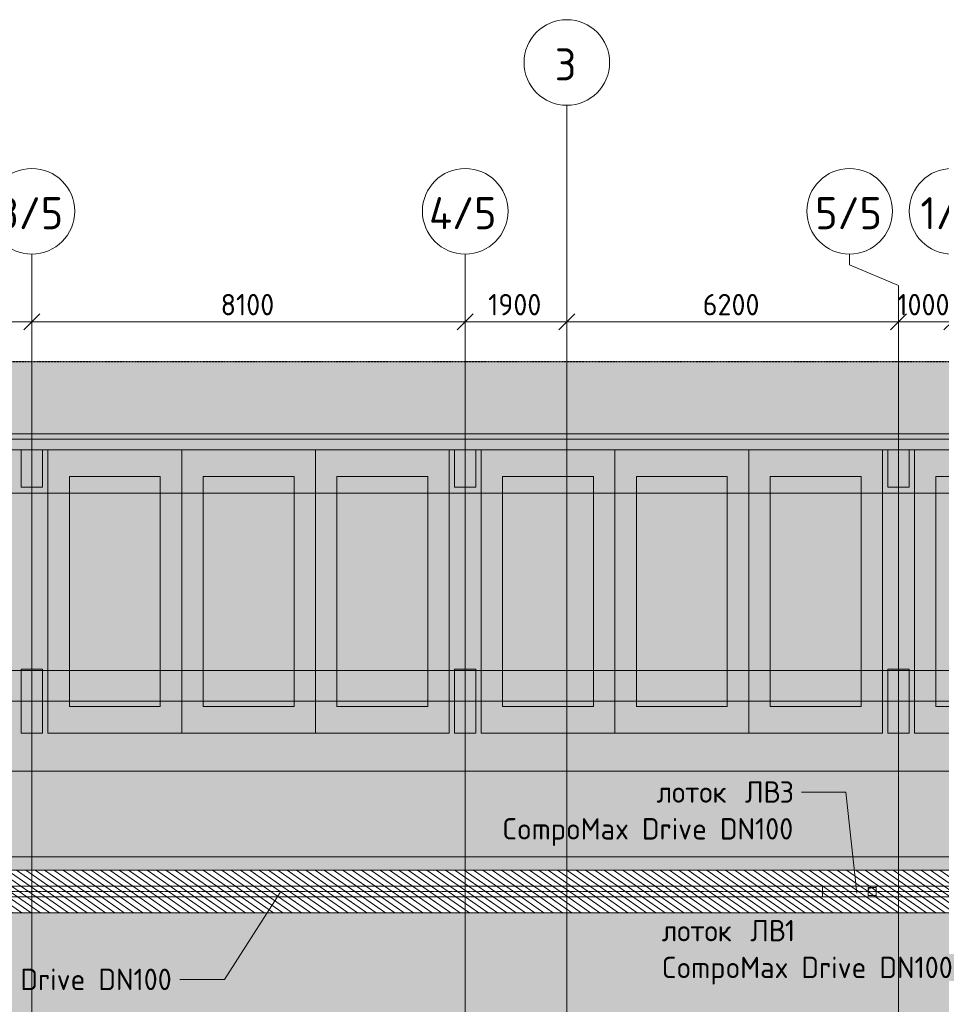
# Model space of a CAD drawing. Header units: millimetres. Extents: x -10358 to 171177, y -7314 to 134351.
# Tile 54 of 256: x 16572 to 33800, y 115941 to 134351. Entities that reach past the tile are written whole.
import ezdxf

# ---------------------------------------------------------------- set-up
doc = ezdxf.new("R2010")
doc.units = ezdxf.units.MM
for name, pattern in [('3_ Штрих_ 1 х 1 мм', [2, 1, -1]), ('3_ Штрих_ 5 х 3 мм', [8, 5, -3]), ('4_ Штрихпунктир_ 10 х 2 мм', [14, 10, -2, 0, -2]), ('4_ Штрихпунктир_ 5 х 2 мм', [9, 5, -2, 0, -2])]:
    doc.linetypes.add(name, pattern=pattern)
for name, color, linetype, lineweight in [('A-ANNO-DIMS', 7, 'Continuous', 5), ('A-ANNO-DIMS-200', 7, 'Continuous', 5), ('A-DETL', 7, 'Continuous', 15), ('A-DETL-GENF', 7, 'Continuous', 13), ('A-FLOR', 7, 'Continuous', 13), ('A-WALL', 7, 'Continuous', 13), ('A-WALL-PATT', 7, 'Continuous', 13), ('C-PRKG', 7, 'Continuous', 13), ('G-ANNO-TEXT', 7, 'Continuous', 5), ('M-EQPM', 7, 'Continuous', 13), ('S-COLS', 7, 'Continuous', 15), ('S-GRID', 7, 'Continuous', 5), ('S-GRID-IDEN', 7, 'Continuous', 5)]:
    doc.layers.add(name, color=color, linetype=linetype, lineweight=lineweight)
doc.styles.add('GOST Common_1', font='GOST_Common.ttf', dxfattribs={"height": 600})
doc.styles.add('GOST Common_2', font='GOST_Common.ttf', dxfattribs={"height": 400})
doc.dimstyles.new('2_мм', dxfattribs={"dimscale": 304.8, "dimtxt": 402.285999, "dimasz": 0.984252, "dimexe": 0.656168, "dimexo": 0.984252, "dimgap": 0, "dimtad": 1, "dimdec": 0, "dimdsep": 46, "dimtxsty": 'GOST Common_2', "dimblk1": 'OBLIQUE', "dimblk2": 'OBLIQUE', "dimsah": 1, "dimcen": 0.09, "dimdle": 0.656168, "dimadec": 5, "dimazin": 2, "dimtfac": 1, "dimtdec": 4, "dimtix": 1, "dimtmove": 0, "dimatfit": 3, "dimfxl": 1, "dimtvp": 1, "dimtolj": 1, "dimtzin": 0, "dimarcsym": 2})
pattern_1 = [(145, (0, 0), (-57.357644, -81.915204), [])]

# ---------------------------------------------------------------- blocks, each defined once
blk = doc.blocks.new('АР_Машиноместо - 5300x2500_С-2205627-Маркировочный план-схема -1 этажа на отм_-5_600')
at = {"layer": 'C-PRKG'}
for p, q in [((2500, 0), (0, 0)), ((0, 0), (0, -5300)), ((2500, 0), (2500, -5300)), ((400, -500), (400, -4800)), ((400, -500), (2100, -500)), ((2100, -500), (2100, -4800)), ((400, -4800), (2100, -4800))]:
    blk.add_line(p, q, dxfattribs=at)
blk = doc.blocks.new('АР_Машиноместо - 5300x2500_С-3113488-Маркировочный план-схема -1 этажа на отм_-5_600')
at = {"layer": 'C-PRKG'}
for p, q in [((0, 0), (0, 5300)), ((2500, 0), (2500, 5300)), ((400, 4800), (2100, 4800)), ((400, 500), (400, 4800)), ((2100, 500), (2100, 4800)), ((400, 500), (2100, 500)), ((2500, 0), (0, 0))]:
    blk.add_line(p, q, dxfattribs=at)
blk = doc.blocks.new('АР_Лоток - 200х100h_ЛВ1-7511693-Маркировочный план-схема -1 этажа на отм_-5_600')
at = {"layer": 'M-EQPM'}
for p, q in [((0, 100), (0, 75)), ((0, -75), (0, -100))]:
    blk.add_line(p, q, dxfattribs=at)
blk = doc.blocks.new('АР_Канал вертикальный прямоугольный - ВК-V100-Маркировочный план-схема -1 этажа на отм_-5_600')
at = {"layer": 'A-DETL-GENF', "linetype": '3_ Штрих_ 1 х 1 мм'}
for p, q in [((75, 75), (-75, 75)), ((-75, 75), (-75, -75)), ((75, 75), (-75, 75)), ((-75, 75), (-75, -75)), ((-75, -75), (-60, 60)), ((-75, -75), (-60, 60)), ((-60, 60), (75, 75)), ((-60, 60), (75, 75)), ((75, -75), (75, 75)), ((-75, -75), (75, -75))]:
    blk.add_line(p, q, dxfattribs=at)
at = {"layer": 'M-EQPM'}
for p, q in [((-75, -75), (-75, 75)), ((-75, 75), (75, 75)), ((75, 75), (75, -75)), ((75, -75), (-75, -75))]:
    blk.add_line(p, q, dxfattribs=at)
blk = doc.blocks.new('АР_Лоток - 200х100h_L_1000_с вертик_отводом_ЛВ3-V153-Маркировочный план-схема -1 этажа на отм_-5_600')
at = {"layer": 'M-EQPM'}
for p, q in [((0, 100), (0, -100)), ((1000, 75), (1000, 100)), ((1000, -100), (1000, -75))]:
    blk.add_line(p, q, dxfattribs=at)
blk = doc.blocks.new('АР_Лоток - 200х100h_ЛВ1-V154-Маркировочный план-схема -1 этажа на отм_-5_600')
at = {"layer": 'M-EQPM'}
blk.add_line((22805, -100), (22805, 100), dxfattribs=at)
blk = doc.blocks.new('Ось сетки - 8_0 мм-31302-Маркировочный план-схема -1 этажа на отм_-5_600')
at = {"layer": 'S-GRID-IDEN'}
blk.add_circle((0, 0), 4, dxfattribs=at)
blk = doc.blocks.new('DIMBLOCK18-Маркировочный план-схема -1 этажа на отм_-5_600')
at = {"layer": 'A-ANNO-DIMS-200'}
for p, q in [((8700, 128612), (8700, 128900)), ((16800, 128612), (16800, 128900)), ((8700, 128700), (16800, 128700)), ((8700, 128700), (8700, 128612)), ((16800, 128700), (16800, 128612))]:
    blk.add_line(p, q, dxfattribs=at)
at = {"layer": 'A-ANNO-DIMS-200', "lineweight": 25}
for p, q in [((8700, 128700), (8550, 128550)), ((8700, 128700), (8850, 128850)), ((16800, 128700), (16650, 128550)), ((16800, 128700), (16950, 128850))]:
    blk.add_line(p, q, dxfattribs=at)
at = {"layer": 'A-ANNO-DIMS-200', "color": 0, "insert": (12228, 129223), "char_height": 400, "width": 1251.86, "attachment_point": 1, "line_spacing_factor": 1.022761, "style": 'GOST Common_2'}
blk.add_mtext('8100', dxfattribs=at)
blk = doc.blocks.new('_Oblique')
at = {"color": 0, "linetype": 'ByBlock', "lineweight": -2}
blk.add_line((-0.5, -0.5), (0.5, 0.5), dxfattribs=at)
blk = doc.blocks.new('DIMBLOCK19-Маркировочный план-схема -1 этажа на отм_-5_600')
at = {"layer": 'A-ANNO-DIMS-200'}
for p, q in [((16800, 128612), (16800, 128900)), ((24900, 128612), (24900, 128900)), ((16800, 128700), (24900, 128700)), ((16800, 128700), (16800, 128612)), ((24900, 128700), (24900, 128612))]:
    blk.add_line(p, q, dxfattribs=at)
at = {"layer": 'A-ANNO-DIMS-200', "lineweight": 25}
for p, q in [((16800, 128700), (16650, 128550)), ((16800, 128700), (16950, 128850)), ((24900, 128700), (24750, 128550)), ((24900, 128700), (25050, 128850))]:
    blk.add_line(p, q, dxfattribs=at)
at = {"layer": 'A-ANNO-DIMS-200', "color": 0, "insert": (20328, 129223), "char_height": 400, "width": 1251.86, "attachment_point": 1, "line_spacing_factor": 1.022761, "style": 'GOST Common_2'}
blk.add_mtext('8100', dxfattribs=at)
blk = doc.blocks.new('DIMBLOCK20-Маркировочный план-схема -1 этажа на отм_-5_600')
at = {"layer": 'A-ANNO-DIMS-200'}
for p, q in [((24900, 128612), (24900, 128900)), ((26800, 128612), (26800, 128900)), ((24900, 128700), (26800, 128700)), ((24900, 128700), (24900, 128612)), ((26800, 128700), (26800, 128612))]:
    blk.add_line(p, q, dxfattribs=at)
at = {"layer": 'A-ANNO-DIMS-200', "lineweight": 25}
for p, q in [((24900, 128700), (24750, 128550)), ((24900, 128700), (25050, 128850)), ((26800, 128700), (26650, 128550)), ((26800, 128700), (26950, 128850))]:
    blk.add_line(p, q, dxfattribs=at)
at = {"layer": 'A-ANNO-DIMS-200', "color": 0, "insert": (25328, 129223), "char_height": 400, "width": 1251.86, "attachment_point": 1, "line_spacing_factor": 1.022761, "style": 'GOST Common_2'}
blk.add_mtext('1900', dxfattribs=at)
blk = doc.blocks.new('DIMBLOCK21-Маркировочный план-схема -1 этажа на отм_-5_600')
at = {"layer": 'A-ANNO-DIMS-200'}
for p, q in [((26800, 128612), (26800, 128900)), ((33000, 128612), (33000, 128900)), ((26800, 128700), (33000, 128700)), ((26800, 128700), (26800, 128612)), ((33000, 128700), (33000, 128612))]:
    blk.add_line(p, q, dxfattribs=at)
at = {"layer": 'A-ANNO-DIMS-200', "lineweight": 25}
for p, q in [((26800, 128700), (26650, 128550)), ((26800, 128700), (26950, 128850)), ((33000, 128700), (32850, 128550)), ((33000, 128700), (33150, 128850))]:
    blk.add_line(p, q, dxfattribs=at)
at = {"layer": 'A-ANNO-DIMS-200', "color": 0, "insert": (29341, 129223), "char_height": 400, "width": 1341.86, "attachment_point": 1, "line_spacing_factor": 1.022761, "style": 'GOST Common_2'}
blk.add_mtext('6200', dxfattribs=at)
blk = doc.blocks.new('DIMBLOCK22-Маркировочный план-схема -1 этажа на отм_-5_600')
at = {"layer": 'A-ANNO-DIMS-200'}
for p, q in [((33000, 128612), (33000, 128900)), ((34000, 128612), (34000, 128900)), ((33000, 128700), (34000, 128700)), ((33000, 128700), (33000, 128612)), ((34000, 128700), (34000, 128612))]:
    blk.add_line(p, q, dxfattribs=at)
at = {"layer": 'A-ANNO-DIMS-200', "lineweight": 25}
for p, q in [((33000, 128700), (32850, 128550)), ((33000, 128700), (33150, 128850)), ((34000, 128700), (33850, 128550)), ((34000, 128700), (34150, 128850))]:
    blk.add_line(p, q, dxfattribs=at)
at = {"layer": 'A-ANNO-DIMS-200', "color": 0, "insert": (32978, 129223), "char_height": 400, "width": 1251.86, "attachment_point": 1, "line_spacing_factor": 1.022761, "style": 'GOST Common_2'}
blk.add_mtext('1000', dxfattribs=at)
blk = doc.blocks.new('DIMBLOCK194-Маркировочный план-схема -1 этажа на отм_-5_600')
at = {"layer": 'A-ANNO-DIMS-200'}
for p, q in [((8700, 128612), (8700, 128900)), ((16800, 128612), (16800, 128900)), ((8700, 128700), (16800, 128700)), ((8700, 128700), (8700, 128612)), ((16800, 128700), (16800, 128612))]:
    blk.add_line(p, q, dxfattribs=at)
at = {"layer": 'A-ANNO-DIMS-200', "lineweight": 25}
for p, q in [((8700, 128700), (8550, 128550)), ((8700, 128700), (8850, 128850)), ((16800, 128700), (16650, 128550)), ((16800, 128700), (16950, 128850))]:
    blk.add_line(p, q, dxfattribs=at)
at = {"layer": 'A-ANNO-DIMS-200', "color": 0, "insert": (12228, 129223), "char_height": 400, "width": 1251.86, "attachment_point": 1, "line_spacing_factor": 1.022761, "style": 'GOST Common_2'}
blk.add_mtext('8100', dxfattribs=at)
blk = doc.blocks.new('DIMBLOCK195-Маркировочный план-схема -1 этажа на отм_-5_600')
at = {"layer": 'A-ANNO-DIMS-200'}
for p, q in [((16800, 128612), (16800, 128900)), ((24900, 128612), (24900, 128900)), ((16800, 128700), (24900, 128700)), ((16800, 128700), (16800, 128612)), ((24900, 128700), (24900, 128612))]:
    blk.add_line(p, q, dxfattribs=at)
at = {"layer": 'A-ANNO-DIMS-200', "lineweight": 25}
for p, q in [((16800, 128700), (16650, 128550)), ((16800, 128700), (16950, 128850)), ((24900, 128700), (24750, 128550)), ((24900, 128700), (25050, 128850))]:
    blk.add_line(p, q, dxfattribs=at)
at = {"layer": 'A-ANNO-DIMS-200', "color": 0, "insert": (20328, 129223), "char_height": 400, "width": 1251.86, "attachment_point": 1, "line_spacing_factor": 1.022761, "style": 'GOST Common_2'}
blk.add_mtext('8100', dxfattribs=at)
blk = doc.blocks.new('DIMBLOCK196-Маркировочный план-схема -1 этажа на отм_-5_600')
at = {"layer": 'A-ANNO-DIMS-200'}
for p, q in [((24900, 128612), (24900, 128900)), ((26800, 128612), (26800, 128900)), ((24900, 128700), (26800, 128700)), ((24900, 128700), (24900, 128612)), ((26800, 128700), (26800, 128612))]:
    blk.add_line(p, q, dxfattribs=at)
at = {"layer": 'A-ANNO-DIMS-200', "lineweight": 25}
for p, q in [((24900, 128700), (24750, 128550)), ((24900, 128700), (25050, 128850)), ((26800, 128700), (26650, 128550)), ((26800, 128700), (26950, 128850))]:
    blk.add_line(p, q, dxfattribs=at)
at = {"layer": 'A-ANNO-DIMS-200', "color": 0, "insert": (25328, 129223), "char_height": 400, "width": 1251.86, "attachment_point": 1, "line_spacing_factor": 1.022761, "style": 'GOST Common_2'}
blk.add_mtext('1900', dxfattribs=at)
blk = doc.blocks.new('DIMBLOCK197-Маркировочный план-схема -1 этажа на отм_-5_600')
at = {"layer": 'A-ANNO-DIMS-200'}
for p, q in [((26800, 128612), (26800, 128900)), ((33000, 128612), (33000, 128900)), ((26800, 128700), (33000, 128700)), ((26800, 128700), (26800, 128612)), ((33000, 128700), (33000, 128612))]:
    blk.add_line(p, q, dxfattribs=at)
at = {"layer": 'A-ANNO-DIMS-200', "lineweight": 25}
for p, q in [((26800, 128700), (26650, 128550)), ((26800, 128700), (26950, 128850)), ((33000, 128700), (32850, 128550)), ((33000, 128700), (33150, 128850))]:
    blk.add_line(p, q, dxfattribs=at)
at = {"layer": 'A-ANNO-DIMS-200', "color": 0, "insert": (29341, 129223), "char_height": 400, "width": 1341.86, "attachment_point": 1, "line_spacing_factor": 1.022761, "style": 'GOST Common_2'}
blk.add_mtext('6200', dxfattribs=at)
blk = doc.blocks.new('DIMBLOCK198-Маркировочный план-схема -1 этажа на отм_-5_600')
at = {"layer": 'A-ANNO-DIMS-200'}
for p, q in [((33000, 128612), (33000, 128900)), ((34000, 128612), (34000, 128900)), ((33000, 128700), (34000, 128700)), ((33000, 128700), (33000, 128612)), ((34000, 128700), (34000, 128612))]:
    blk.add_line(p, q, dxfattribs=at)
at = {"layer": 'A-ANNO-DIMS-200', "lineweight": 25}
for p, q in [((33000, 128700), (32850, 128550)), ((33000, 128700), (33150, 128850)), ((34000, 128700), (33850, 128550)), ((34000, 128700), (34150, 128850))]:
    blk.add_line(p, q, dxfattribs=at)
at = {"layer": 'A-ANNO-DIMS-200', "color": 0, "insert": (32978, 129223), "char_height": 400, "width": 1251.86, "attachment_point": 1, "line_spacing_factor": 1.022761, "style": 'GOST Common_2'}
blk.add_mtext('1000', dxfattribs=at)

msp = doc.modelspace()

# ---------------------------------------------------------------- hatches: boundary and pattern name
at = {"layer": 'A-DETL-GENF', "true_color": 0xffffff}
h = msp.add_hatch(color=7, dxfattribs=at)
h.paths.add_polyline_path([(30200, 32200), (38582.9, 32200), (38582.9, 48000), (32600, 48000), (32600, 50050), (26600, 50050), (26601.2, 51500), (26900, 51500), (26900, 51900), (26600, 51900), (26600, 57825), (26900, 57825), (26900, 58225), (26600, 58225), (26600, 64100), (26900, 64100), (26900, 64500), (26600, 64500), (26600, 70300), (26900, 70300), (26900, 70700), (26600, 70700), (26600, 76750), (26900, 76750), (26900, 77150), (26600, 77150), (26600, 80600), (26975, 80600), (26975, 80900), (32600, 80900), (32600, 99100), (26975, 99100), (26975, 99400), (26575, 99400), (26575, 99100), (20875, 99100), (20875, 99400), (20475, 99400), (20475, 99100), (14525, 99100), (14525, 99400), (1400, 99400), (1400, 101100), (600, 101100), (600, 101450), (700, 101450), (700, 101750), (1400, 101750), (1400, 104300), (41750, 104300), (41750, 125510), (44050, 125510), (44050, 126310), (44700, 126310), (44700, 125510), (45250, 125510), (45250, 127956.4), (-1456, 127956.4), (-1456, 79200), (4850, 79200), (4850, 32200), (29700, 32200)])
h.paths.add_polyline_path([(19481.8, 43200), (19250, 43200), (19250, 44800), (20325, 44800), (20325, 44300), (21000, 44300), (21000, 43200), (19675, 43200)])
h.paths.add_polyline_path([(34923.4, 43245), (33775, 43245), (33776.6, 44280), (34923.4, 44280), (34923.4, 43246.6)])
h.paths.add_polyline_path([(15899.9, 43690), (15900, 43810), (15951.9, 43810), (15947.4, 43802.2), (15906.9, 43800), (15904.7, 43794.7), (15906.9, 43700), (15912.2, 43697.8), (15948.6, 43695.8), (15951.9, 43690), (15900, 43690)])
h.paths.add_polyline_path([(16768.8, 43690), (16748, 43690), (16752.5, 43697.8), (16793, 43700), (16795.2, 43705.3), (16793, 43800), (16787.7, 43802.2), (16751.5, 43803.9), (16748, 43810), (16800, 43810), (16798.8, 43690), (16787.7, 43690)])
h.paths.add_polyline_path([(6298, 43690), (6302.5, 43697.8), (6343, 43700), (6345.2, 43705.3), (6343, 43800), (6337.7, 43802.2), (6301.4, 43804.2), (6298, 43810), (6350, 43810), (6348.8, 43690), (6318.9, 43690)])
h.paths.add_polyline_path([(33774, 44335), (33724.6, 44335), (33729.1, 44342.8), (33769.6, 44345), (33771.8, 44350.3), (33769.6, 44445), (33764.3, 44447.2), (33729.1, 44447.2), (33724.6, 44455), (33776.6, 44455), (33775, 44335)])
h.paths.add_polyline_path([(34945, 44335), (34923.4, 44335), (34925, 44455), (34975.4, 44455), (34970.9, 44447.2), (34930.4, 44445), (34928.2, 44439.7), (34930.4, 44345), (34935.7, 44342.8), (34970.9, 44342.8), (34975.4, 44335)])
h.paths.add_polyline_path([(6868, 44740), (6100, 44740), (6100, 46490), (7200, 46490), (7200, 44740), (7040, 44740)])
h.paths.add_polyline_path([(13050, 45300), (12550, 45300), (12550, 77050), (13350, 77050), (13350, 61550), (24850, 61550), (24850, 60750), (13350, 60750), (13350, 45300)])
h.paths.add_polyline_path([(27808.7, 50700), (31300, 50700), (31300, 75252.5), (27250, 79728.8), (27250, 50700)])
h.paths.add_polyline_path([(31950, 50700), (32600, 50700), (32600, 75050), (31950, 75050), (31950, 50920)])
h.paths.add_polyline_path([(29374.9, 52325), (28875, 52325), (28876.1, 73440), (29675, 73440), (29675, 52325)])
h.paths.add_polyline_path([(20275, 52800), (20275, 54550), (22025, 54550), (22025, 52800), (20500, 52800)])
h.paths.add_polyline_path([(7076.2, 61250), (6100, 61250), (6100, 62630), (6348.1, 62630.8), (6349.9, 62635.3), (6347.7, 62730), (6338, 62732.2), (6307.2, 62732.2), (6302.7, 62740), (6354.7, 62740), (6354.7, 63000), (7350, 63000), (7350, 62630), (7510, 62630), (7510, 61250), (7180, 61250)])
h.paths.add_polyline_path([(31940, 75700), (32600, 75700), (32600, 80250), (27655, 80250), (31771.7, 75700)])
h.paths.add_polyline_path([(16125, 77150), (14375, 77150), (14375, 78400), (16125, 78400), (16125, 77170)])
h.paths.add_polyline_path([(20301, 78840), (20301, 78916), (20501, 78916), (20500, 78840.6), (20492, 78845.5), (20492, 78901.3), (20489.2, 78908), (20482.5, 78910.8), (20319.5, 78910.8), (20312.8, 78908), (20310, 78901.3), (20310, 78845.5)])
h.paths.add_polyline_path([(30075, 84350), (24230, 84350), (24230, 84900), (26975, 84900), (26975, 85150), (29775, 85150), (29775, 96625), (30575, 96625), (30575, 84350), (30275, 84350)])
h.paths.add_polyline_path([(18875, 93330), (17125, 93330), (17125, 95080), (18875, 95080), (18875, 94023)])
h.paths.add_polyline_path([(4850, 93330), (3100, 93330), (3100, 95080), (4850, 95080), (4850, 93507.5)])
h.paths.add_polyline_path([(2050, 99750), (32600, 99750), (32600, 100300), (45100.3, 100300), (41936.4, 103650), (2050, 103650), (2050, 100848.8)])
h.paths.add_polyline_path([(45250, 101088.1), (45250, 124860), (42400, 124860), (42400, 104105.8), (44561.3, 101817.3)])
h.paths.add_polyline_path([(40215, 101300), (3645.5, 101300), (3645.5, 102100), (40215, 102100), (40215, 101600)])
h.paths.add_polyline_path([(44325, 105712), (43825, 105712.7), (43825, 123388), (44625, 123388), (44625, 105712), (44561.3, 105712)])
h.paths.add_polyline_path([(32445, 109025), (31630, 109025), (31630, 110775), (33380, 110775), (33380, 109025), (32580, 109025)])
h.paths.add_polyline_path([(7825, 109025), (7825, 110775), (9575, 110775), (9575, 109025)])
h.paths.add_polyline_path([(40200, 117650), (700, 117650), (700, 118450), (40200, 118450), (40200, 117950)])
at = {"layer": 'A-DETL-GENF', "lineweight": 5, "true_color": 0x808080}
h = msp.add_hatch(dxfattribs=at)
h.set_pattern_fill('FP_17', color=8, style=0, pattern_type=2)
h.set_pattern_definition(pattern_1)
h.paths.add_polyline_path([(13350, 45300), (13350, 60750), (24850, 60750), (24850, 61550), (13350, 61550), (13350, 77050), (12550, 77050), (12550, 45300), (12850, 45300), (12851.1, 76750), (13050, 76750), (13050, 61250), (24550, 61250), (24550, 61050), (13050, 61050), (13050, 45300)])
h.paths.add_polyline_path([(29175, 52325), (29675, 52325), (29673.9, 73440), (28875, 73440), (28875, 52325)])
h.paths.add_polyline_path([(29175, 52625.1), (29175, 73140), (29375, 73140), (29374.9, 52625.1)])
h.paths.add_polyline_path([(29200, 61075), (29350, 61075), (29350, 61225), (29200, 61225)])
h.paths.add_polyline_path([(12978.1, 61075), (13025, 61075), (13025, 61225), (12875, 61225), (12875, 61075)])
h.paths.add_polyline_path([(26975, 84350), (30575, 84350), (30575, 96625), (29775, 96625), (29775, 85150), (26975, 85150), (26975, 84900), (24230, 84900), (24230, 84350), (25016.6, 84350)])
h.paths.add_polyline_path([(30275, 84650), (24530, 84650), (24531.9, 84850), (30075, 84850), (30075, 96325), (30275, 96325), (30275, 84738.7)])
h.paths.add_polyline_path([(30095, 84675), (30245, 84675), (30245, 84825), (30095, 84825)])
h.paths.add_polyline_path([(40215, 101300), (40215, 102100), (3645.5, 102100), (3645.5, 101300), (39915, 101300)])
h.paths.add_polyline_path([(21010.2, 101600), (3900, 101600), (3900, 101800), (39915, 101800), (39915, 101600), (22224.5, 101600)])
h.paths.add_polyline_path([(32580, 101625), (32580, 101775), (32430, 101775), (32430, 101625)])
h.paths.add_polyline_path([(8775, 101625), (8775, 101775), (8625, 101775), (8625, 101625)])
h.paths.add_polyline_path([(44125, 105712), (44625, 105712.7), (44625, 123388), (43825, 123388), (43825, 105712), (43994.6, 105712)])
h.paths.add_polyline_path([(44125, 106012.4), (44125, 123087.4), (44325, 123087.4), (44325, 106012.4)])
h.paths.add_polyline_path([(44300, 114545), (44300, 114695), (44150, 114695), (44150, 114545), (44225.2, 114545)])
h.paths.add_polyline_path([(40200, 117650), (40200, 118450), (700, 118450), (700, 118150), (39899.9, 118149.9), (39899.9, 117950), (700, 117950), (700, 117650), (39900.1, 117650)])
h.paths.add_polyline_path([(32430, 117975), (32580, 117975), (32580, 118125), (32430, 118125)])
h.paths.add_polyline_path([(8625, 117975), (8775, 117975), (8775, 118125), (8625, 118125)])
h = msp.add_hatch(dxfattribs=at)
h.set_pattern_fill('FP_17', color=8, style=0, pattern_type=2)
h.set_pattern_definition(pattern_1)
h.paths.add_polyline_path([(113010, 15800), (113170, 15800), (113170, 38000), (108900, 38000), (108900, 37800), (112970, 37800), (112970, 15800), (112995, 15800)])
h.paths.add_polyline_path([(113010, 15825), (112995, 15825), (112995, 15975), (113145, 15975), (113145, 15825)])
h.paths.add_polyline_path([(102310, 35400), (102310, 71210), (102110, 71210), (102110, 35400), (102135, 35400), (102135, 35550), (102285, 35550), (102285, 35400)])
h.paths.add_polyline_path([(113010, 37825), (112995, 37825), (112995, 37975), (113145, 37975), (113145, 37825)])
h.paths.add_polyline_path([(132305, 39135), (132505, 39135), (132505, 61215), (132305, 61215), (132305, 46202.2)])
h.paths.add_polyline_path([(13050, 45300), (13050, 61050), (24550, 61050), (24550, 61250), (13050, 61250), (13048.9, 76750), (12850, 76750), (12850, 45300)])
h.paths.add_polyline_path([(132375, 49325), (132330, 49325), (132330, 49475), (132480, 49475), (132480, 49325)])
h.paths.add_polyline_path([(29175, 52625.1), (29374.9, 52625.1), (29373.7, 73140), (29175, 73140), (29175, 55879.9)])
h.paths.add_polyline_path([(98370, 58200.1), (98370, 65700), (98345, 65700), (98345, 65550), (98195, 65550), (98195, 65700), (98170, 65700), (98170, 58200.1)])
h.paths.add_polyline_path([(29200, 61075), (29200, 61225), (29350, 61225), (29350, 61075), (29215, 61075)])
h.paths.add_polyline_path([(12978.1, 61075), (12875, 61075), (12875, 61225), (13025, 61225), (13025, 61075)])
h.paths.add_polyline_path([(34744.9, 61100), (53230.2, 61100), (53230.2, 61300), (34545.2, 61300), (34545.2, 61100), (34730, 61100)])
h.paths.add_polyline_path([(73370, 61100), (75698.4, 61100), (75698.4, 61300), (60598.4, 61300), (60600, 61100), (72482.3, 61100)])
h.paths.add_polyline_path([(34719.9, 61125), (34580, 61125), (34580, 61275), (34730, 61275), (34730, 61125)])
h.paths.add_polyline_path([(75535, 61130), (75520, 61130), (75520, 61280), (75670, 61280), (75670, 61130)])
h.paths.add_polyline_path([(120345, 63075), (127195, 63075), (127195, 63275), (120370, 63275), (120370, 74475), (120170, 74475), (120170, 63275), (113345, 63275), (113345, 63075), (120210, 63075)])
h.paths.add_polyline_path([(120345, 63100), (120195, 63100), (120195, 63250), (120345, 63250), (120345, 63235)])
h.paths.add_polyline_path([(140888.7, 64590), (141820, 64590), (141820, 64890), (136520, 64888.8), (136520, 64590), (140820, 64590)])
h.paths.add_polyline_path([(141795, 64665), (141645, 64665), (141645, 64815), (141795, 64814.3), (141795, 64666.1)])
h.paths.add_polyline_path([(102285, 67025), (102135, 67025), (102135, 67175), (102285, 67175), (102285, 67160)])
h.paths.add_polyline_path([(79640, 77875), (103990, 77875), (103990, 77900), (103840, 77900), (103840, 78050), (103990, 78050), (103990, 78075), (60171.5, 78074.6), (60171.5, 77875), (79625, 77875)])
h.paths.add_polyline_path([(34160, 77875), (53625, 77875), (53625, 78075), (34115, 78075), (34115, 77875), (34145, 77875)])
h.paths.add_polyline_path([(79640, 77900), (79625, 77900), (79625, 78050), (79775, 78050), (79775, 77900)])
h.paths.add_polyline_path([(34145, 77900), (34145, 78050), (34295, 78050), (34295, 77900), (34160, 77900)])
h.paths.add_polyline_path([(30075, 84650), (30275, 84650), (30275, 96325), (30075, 96324.2), (30074.2, 84850), (24530, 84850), (24531.9, 84650), (30074.2, 84650)])
h.paths.add_polyline_path([(30095, 84675), (30095, 84825), (30245, 84825), (30245, 84675), (30110, 84675)])
h.paths.add_polyline_path([(94819.1, 101600), (143716, 101600), (143716, 101800), (71790, 101800), (71790, 101600), (89234.9, 101600)])
h.paths.add_polyline_path([(8625, 101600), (39915, 101600), (39915, 101800), (3900, 101800), (3900, 101600), (7775, 101600)])
h.paths.add_polyline_path([(127575, 101625), (127425, 101625), (127425, 101775), (127575, 101775), (127575, 101760)])
h.paths.add_polyline_path([(111370, 101625), (111220, 101625), (111220, 101775), (111370, 101775), (111370, 101660.1)])
h.paths.add_polyline_path([(86925, 101625), (86925, 101775), (87075, 101775), (87075, 101625), (86940, 101625)])
h.paths.add_polyline_path([(32445, 101625), (32430, 101625), (32430, 101775), (32580, 101775), (32580, 101625)])
h.paths.add_polyline_path([(8640, 101625), (8625, 101625), (8625, 101775), (8775, 101775), (8775, 101625)])
h.paths.add_polyline_path([(44325, 106012.4), (44325, 123087.4), (44125, 123087.4), (44125, 106012.4)])
h.paths.add_polyline_path([(67525, 106061.4), (67525, 122985), (67325, 122985), (67325, 106061.4)])
h.paths.add_polyline_path([(67350, 113950), (67350, 114100), (67500, 114100), (67500, 113950), (67365, 113950)])
h.paths.add_polyline_path([(44150, 114545), (44150, 114695), (44300, 114695), (44300, 114545), (44165, 114545)])
h.paths.add_polyline_path([(122740.1, 117950), (139095, 117950), (139095, 118150), (71800, 118150), (71800, 117950), (121200, 117950)])
h.paths.add_polyline_path([(871.6, 117950), (39900, 117950), (39899.9, 118149.9), (700, 118149.9), (700, 117950)])
h.paths.add_polyline_path([(127440, 117975), (127425, 117975), (127425, 118125), (127575, 118125), (127575, 117975)])
h.paths.add_polyline_path([(111240, 117975), (111225, 117975), (111225, 118125), (111375, 118125), (111375, 117975)])
h.paths.add_polyline_path([(86940, 117975), (86925, 117975), (86925, 118125), (87075, 118125), (87075, 117975)])
h.paths.add_polyline_path([(32580, 117975), (32430, 117975), (32430, 118125), (32580, 118125), (32580, 118081.2)])
h.paths.add_polyline_path([(8640, 117975), (8625, 117975), (8625, 118125), (8775, 118125), (8775, 117975)])
at = {"layer": 'A-WALL-PATT', "lineweight": 5}
h = msp.add_hatch(dxfattribs=at)
h.set_pattern_fill('FP_1', color=256, style=0, pattern_type=2)
h.set_pattern_definition([(45, (0, 0), (-228.0985, 228.0985), []), (45, (228.1, 0), (-228.0985, 228.0985), [403.225, -80.645, 6.706, -73.939])])
h.paths.add_polyline_path([(33200, 126310), (40900, 126310), (40900, 126610), (700, 126610), (700, 126310), (32800, 126310)])

# ---------------------------------------------------------------- linework, layer by layer
at = {"layer": 'A-DETL', "linetype": '3_ Штрих_ 5 х 3 мм', "lineweight": 30}
msp.add_line((47550, 127956.4), (-1456, 127956.4), dxfattribs=at)
at = {"layer": 'A-DETL', "lineweight": 5}
for p, q in [((40200, 118450), (700, 118450)), ((700, 117650), (40200, 117650))]:
    msp.add_line(p, q, dxfattribs=at)
at = {"layer": 'A-DETL', "linetype": '4_ Штрихпунктир_ 5 х 2 мм', "lineweight": 5}
msp.add_line((700, 118050), (40500, 118050), dxfattribs=at)
at = {"layer": 'A-FLOR'}
for p, q in [((700, 120300), (42050, 120300)), ((850, 118150), (39899.9, 118150)), ((39900, 117950), (700, 117950))]:
    msp.add_line(p, q, dxfattribs=at)
at = {"layer": 'A-WALL'}
for p, q in [((44350, 126610), (300, 126610)), ((700, 126310), (44350, 126310))]:
    msp.add_line(p, q, dxfattribs=at)
at = {"layer": 'G-ANNO-TEXT'}
for p, q in [((32013.3, 119909.9), (31188.8, 119909.9)), ((32221.1, 118019.3), (32013.3, 119909.9)), ((21442, 118032.8), (20399.1, 116406.6)), ((19582.2, 116406.6), (19567.8, 116406.6)), ((20399.1, 116406.6), (19582.2, 116406.6))]:
    msp.add_line(p, q, dxfattribs=at)
at = {"layer": 'S-COLS'}
for p, q in [((17000, 126310), (16600, 126310)), ((16600, 126310), (16600, 125610)), ((17000, 125610), (17000, 126310)), ((25100, 126310), (24700, 126310)), ((24700, 126310), (24700, 125610)), ((25100, 125610), (25100, 126310)), ((33200, 126310), (32800, 126310)), ((32800, 126310), (32800, 125610)), ((33200, 125610), (33200, 126310)), ((16600, 125610), (17000, 125610)), ((24700, 125610), (25100, 125610)), ((32800, 125610), (33200, 125610)), ((17000, 122210), (16600, 122210)), ((16600, 122210), (16600, 121010)), ((17000, 121010), (17000, 122210)), ((25100, 122210), (24700, 122210)), ((24700, 122210), (24700, 121010)), ((25100, 121010), (25100, 122210)), ((33200, 122210), (32800, 122210)), ((32800, 122210), (32800, 121010)), ((33200, 121010), (33200, 122210)), ((16600, 121010), (17000, 121010)), ((24700, 121010), (25100, 121010)), ((32800, 121010), (33200, 121010))]:
    msp.add_line(p, q, dxfattribs=at)
at = {"layer": 'S-GRID', "linetype": '4_ Штрихпунктир_ 10 х 2 мм'}
for p, q in [((26800, -5714.2), (26800, 132751)), ((16800, 103519.5), (16800, 129968.9)), ((24900, 103519.5), (24900, 129968.9)), ((26800, 29261), (26800, 129968.9)), ((33000, 103519.5), (33000, 129380.6)), ((152701.2, 126510), (-5845.9, 126510)), ((152701.2, 126510), (-2750.3, 126510)), ((65663, 125500), (-8758.4, 125500)), ((155261.4, 125500), (-8758.4, 125500)), ((65663, 122180), (-2750.3, 122180)), ((65663, 121610), (-5018.2, 121610)), ((65663, 118700), (-2750.3, 118700))]:
    msp.add_line(p, q, dxfattribs=at)
at = {"layer": 'S-GRID'}
for p, q in [((32085.8, 129766.8), (32085.8, 129968.9)), ((33000, 129380.6), (32085.8, 129766.8))]:
    msp.add_line(p, q, dxfattribs=at)

# ---------------------------------------------------------------- block references
at = {"layer": 'C-PRKG', "rotation": 180}
for p in [(19600, 121010), (22100, 121010), (24600, 121010), (35800, 121010)]:
    msp.add_blockref('АР_Машиноместо - 5300x2500_С-2205627-Маркировочный план-схема -1 этажа на отм_-5_600', p, dxfattribs=at)
at = {"layer": 'C-PRKG'}
for p in [(25200, 121010), (27700, 121010), (30200, 121010)]:
    msp.add_blockref('АР_Машиноместо - 5300x2500_С-3113488-Маркировочный план-схема -1 этажа на отм_-5_600', p, dxfattribs=at)
at = {"layer": 'M-EQPM'}
for name, p in [('АР_Лоток - 200х100h_ЛВ1-V154-Маркировочный план-схема -1 этажа на отм_-5_600', (8775, 118050)), ('АР_Лоток - 200х100h_L_1000_с вертик_отводом_ЛВ3-V153-Маркировочный план-схема -1 этажа на отм_-5_600', (31580, 118050)), ('АР_Канал вертикальный прямоугольный - ВК-V100-Маркировочный план-схема -1 этажа на отм_-5_600', (32505, 118050)), ('АР_Лоток - 200х100h_ЛВ1-7511693-Маркировочный план-схема -1 этажа на отм_-5_600', (32580, 118050))]:
    msp.add_blockref(name, p, dxfattribs=at)
at = {"layer": 'S-GRID-IDEN', "xscale": 199.9999999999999, "yscale": 199.9999999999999, "zscale": 199.9999999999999}
for p in [(26800, 133551), (16800, 130768.9), (24900, 130768.9), (32085.8, 130768.9), (34000, 130768.9)]:
    msp.add_blockref('Ось сетки - 8_0 мм-31302-Маркировочный план-схема -1 этажа на отм_-5_600', p, dxfattribs=at)

# ---------------------------------------------------------------- texts
at = {"layer": 'G-ANNO-TEXT', "char_height": 400, "attachment_point": 1, "style": 'GOST Common_2'}
for s, insert, width in [('\\fGOST Common|b0|i0|c204|p34|; ', (29984.6, 120109.9), 176.371), ('ЛВ', (30130.1, 120109.9), 785.654), ('\\fGOST Common|b0|i0|c204|p34|;3', (30778.3, 120109.9), 336.709), ('лоток', (28476.4, 120109.9), 1827.848), ('CompoMax Drive DN100', (25592.5, 119422), 6621.939), ('\\fGOST Common|b0|i0|c204|p34|; ', (30082.3, 117518.2), 176.371), ('ЛВ', (30227.8, 117518.2), 785.654), ('1 ', (30876, 117518.2), 416.878), ('лоток', (28574.2, 117518.2), 1827.848), ('CompoMax Drive DN100', (28574.2, 116830.3), 6621.939), ('CompoMax Drive DN100', (13974.2, 116606.6), 6621.939)]:
    msp.add_mtext(s, dxfattribs=dict(at, insert=insert, width=width))
at = {"layer": 'S-GRID-IDEN', "char_height": 600, "attachment_point": 1, "style": 'GOST Common_1'}
for s, insert, width in [('\\fGOST Common|b0|i0|c204|p34|;3', (26574.8, 133815.2), 529.114), ('3/5', (16151.8, 131033.1), 1555.274), ('4/5', (24224.8, 131033.1), 1619.409), ('5/5', (31443.6, 131033.1), 1539.24), ('1/2', (33410.8, 131033.1), 1410.97)]:
    msp.add_mtext(s, dxfattribs=dict(at, insert=insert, width=width))

# ---------------------------------------------------------------- dimensions: what is measured, and where the dimension line sits
at = {"layer": 'A-ANNO-DIMS'}
for base, p1, p2, override, picture, middle in [((16800, 128699.8), (8700, 128912), (16800, 128912), {"dimpost": '<>', "dimfxl": 8100}, 'DIMBLOCK18-Маркировочный план-схема -1 этажа на отм_-5_600', (12750, 128899.8)), ((16800, 128699.8), (8700, 128912), (16800, 128912), {"dimpost": '<>', "dimfxl": 8100}, 'DIMBLOCK194-Маркировочный план-схема -1 этажа на отм_-5_600', (12750, 128899.8)), ((24900, 128699.8), (16800, 128912), (24900, 128912), {"dimpost": '<>', "dimfxl": 8100}, 'DIMBLOCK19-Маркировочный план-схема -1 этажа на отм_-5_600', (20850, 128899.8)), ((24900, 128699.8), (16800, 128912), (24900, 128912), {"dimpost": '<>', "dimfxl": 8100}, 'DIMBLOCK195-Маркировочный план-схема -1 этажа на отм_-5_600', (20850, 128899.8)), ((26800, 128699.8), (24900, 128912), (26800, 128912), {"dimpost": '<>', "dimfxl": 1900}, 'DIMBLOCK20-Маркировочный план-схема -1 этажа на отм_-5_600', (25850, 128899.8)), ((26800, 128699.8), (24900, 128912), (26800, 128912), {"dimpost": '<>', "dimfxl": 1900}, 'DIMBLOCK196-Маркировочный план-схема -1 этажа на отм_-5_600', (25850, 128899.8)), ((33000, 128699.8), (26800, 128912), (33000, 128912), {"dimpost": '<>', "dimfxl": 6200}, 'DIMBLOCK21-Маркировочный план-схема -1 этажа на отм_-5_600', (29900, 128899.8)), ((33000, 128699.8), (26800, 128912), (33000, 128912), {"dimpost": '<>', "dimfxl": 6200}, 'DIMBLOCK197-Маркировочный план-схема -1 этажа на отм_-5_600', (29900, 128899.8)), ((34000, 128699.8), (33000, 128912), (34000, 128912), {"dimpost": '<>', "dimfxl": 1000}, 'DIMBLOCK22-Маркировочный план-схема -1 этажа на отм_-5_600', (33500, 128899.8)), ((34000, 128699.8), (33000, 128912), (34000, 128912), {"dimpost": '<>', "dimfxl": 1000}, 'DIMBLOCK198-Маркировочный план-схема -1 этажа на отм_-5_600', (33500, 128899.8))]:
    dim = msp.add_linear_dim(base=base, p1=p1, p2=p2, dimstyle='2_мм', override=override, dxfattribs=at)
    dim.commit()
    dim.dimension.update_dxf_attribs({"geometry": picture, "text_midpoint": middle})

doc.saveas('drawing.dxf')
